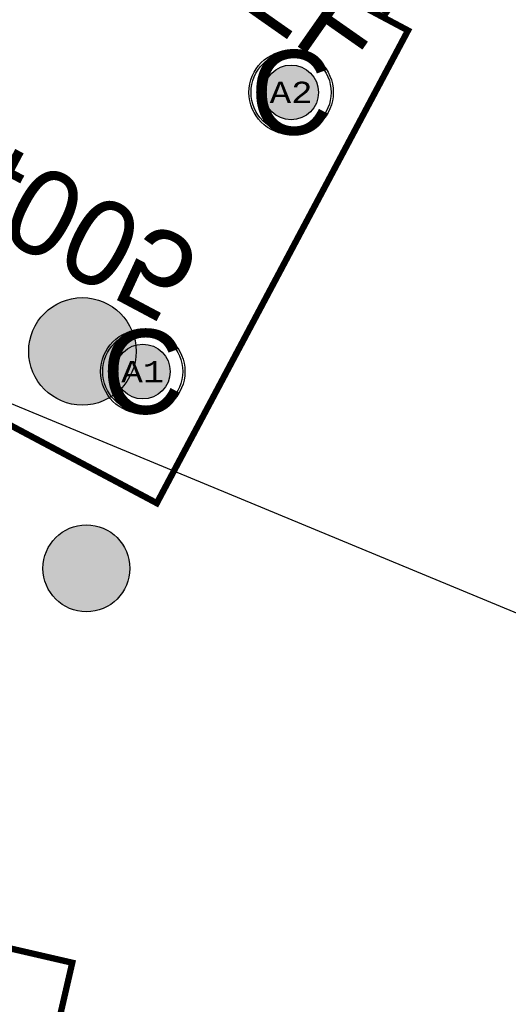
# Model space of a CAD drawing. Extents: x -125 to 125, y -186 to 125.
# Tile 64 of 112: x -60 to -49, y 11 to 34. Entities that reach past the tile are written whole.
import ezdxf
from ezdxf.enums import TextEntityAlignment as Align

# ---------------------------------------------------------------- set-up
doc = ezdxf.new("R2010")
doc.units = 0
doc.header["$MEASUREMENT"] = 0
for name, color, linetype in [('ASSEMBLY_OUTLINES_BTM', 191, 'CONTINUOUS'), ('ASSEMBLY_OUTLINES_TOP', 102, 'CONTINUOUS'), ('ASSEMBLY_PART_NUMBERS_BTM', 191, 'CONTINUOUS'), ('ASSEMBLY_PART_NUMBERS_TOP', 102, 'CONTINUOUS'), ('BOARD_OUTLINE', 10, 'CONTINUOUS'), ('DRILL_DRAWING', 21, 'CONTINUOUS'), ('GENERATED_SILKSCREEN_BTM', 255, 'CONTINUOUS'), ('MANUFACTURING_OUTLINES', 10, 'CONTINUOUS'), ('PART_HOLES_LAYER_BOTTOM', 30, 'CONTINUOUS'), ('PART_HOLES_LAYER_TOP', 30, 'CONTINUOUS'), ('PART_PADS_LAYER_BOTTOM', 230, 'CONTINUOUS'), ('PART_PADS_LAYER_TOP', 150, 'CONTINUOUS'), ('PIN_NUMBERS_BTM', 8, 'CONTINUOUS'), ('PIN_NUMBERS_TOP', 8, 'CONTINUOUS'), ('PLACEMENT_OUTLINES_BTM', 222, 'CONTINUOUS'), ('PLANE_DATA_LAYER_BOTTOM', 230, 'CONTINUOUS'), ('PLANE_SHAPES_LAYER_BOTTOM', 230, 'CONTINUOUS'), ('PLANE_SHAPES_LAYER_TOP', 150, 'CONTINUOUS'), ('ROUTE_BORDER', 151, 'CONTINUOUS'), ('SILKSCREEN_OUTLINES_BTM', 211, 'CONTINUOUS'), ('SOLDERMASK_PADS_BTM', 12, 'CONTINUOUS'), ('SOLDERMASK_PADS_TOP', 180, 'CONTINUOUS')]:
    doc.layers.add(name, color=color, linetype=linetype)
doc.styles.add('COURIER_NEW', font='cour.ttf')
doc.styles.add('VERIBEST_GERBER_0', font='txt')

msp = doc.modelspace()

# ---------------------------------------------------------------- hatches: boundary and pattern name
at = {"layer": 'ASSEMBLY_OUTLINES_BTM'}
h = msp.add_hatch(color=256, dxfattribs=at)
edge = h.paths.add_edge_path()
edge.add_arc((-58.660867, 26.220509), 1.274755, 0, 360)
at = {"layer": 'GENERATED_SILKSCREEN_BTM'}
h = msp.add_hatch(color=256, dxfattribs=at)
edge = h.paths.add_edge_path()
edge.add_arc((-58.566122, 21.073566), 1.030776, 0, 360)
at = {"layer": 'PART_HOLES_LAYER_BOTTOM'}
h = msp.add_hatch(color=256, dxfattribs=at)
edge = h.paths.add_edge_path()
edge.add_arc((-53.706873, 32.36384), 0.65, 0, 360)
h = msp.add_hatch(color=256, dxfattribs=at)
edge = h.paths.add_edge_path()
edge.add_arc((-57.227909, 25.741733), 0.65, 0, 360)
at = {"layer": 'PART_HOLES_LAYER_TOP'}
h = msp.add_hatch(color=256, dxfattribs=at)
edge = h.paths.add_edge_path()
edge.add_arc((-53.706873, 32.36384), 0.65, 0, 360)
h = msp.add_hatch(color=256, dxfattribs=at)
edge = h.paths.add_edge_path()
edge.add_arc((-57.227909, 25.741733), 0.65, 0, 360)
at = {"layer": 'PLANE_DATA_LAYER_BOTTOM'}
h = msp.add_hatch(color=256, dxfattribs=at)
h.paths.add_polyline_path([(-96.5, 0, -1), (96.5, 0, -1)], flags=0)
h.paths.add_polyline_path([(-92.5, 0, -1), (92.5, 0, -1)], flags=0)
at = {"layer": 'PLANE_SHAPES_LAYER_BOTTOM'}
h = msp.add_hatch(color=256, dxfattribs=at)
h.paths.add_polyline_path([(-96.5, 0, -1), (96.5, 0, -1)], flags=0)
h.paths.add_polyline_path([(-92.5, 0, -1), (92.5, 0, -1)], flags=0)
at = {"layer": 'PLANE_SHAPES_LAYER_TOP'}
h = msp.add_hatch(color=256, dxfattribs=at)
h.paths.add_polyline_path([(-96.56345, 0, -1), (96.56345, 0, -1)], flags=0)
h.paths.add_polyline_path([(-92.5, 0, -1), (92.5, 0, -1)], flags=0)
at = {"layer": 'SILKSCREEN_OUTLINES_BTM'}
h = msp.add_hatch(color=256, dxfattribs=at)
edge = h.paths.add_edge_path()
edge.add_arc((-58.566122, 21.073566), 1.030776, 0, 360)

# ---------------------------------------------------------------- linework, layer by layer
at = {"layer": 'ASSEMBLY_OUTLINES_BTM'}
for points in [[(-56.894545, 22.6198), (-82.500027, 36.234475), (-76.53774, 47.447911), (-50.932259, 33.833234)], [(-61.758235, -0.657205), (-90.014968, 5.866377), (-87.158089, 18.240875), (-58.901356, 11.717295)]]:
    msp.add_lwpolyline(points, close=True, dxfattribs=at)
msp.add_circle((-58.660867, 26.220509), 1.274755, dxfattribs=at)
at = {"layer": 'ASSEMBLY_OUTLINES_TOP'}
msp.add_lwpolyline([(90.5, -37.5), (-94.275907, 39.036686)], dxfattribs=at)
for radius in [125, 90.284619, 85, 75]:
    msp.add_circle((0, 0), radius, dxfattribs=at)
at = {"layer": 'BOARD_OUTLINE'}
msp.add_circle((0, 0), 97.5, dxfattribs=at)
at = {"layer": 'GENERATED_SILKSCREEN_BTM', "const_width": 0.15}
for points in [[(-56.894545, 22.6198), (-82.500027, 36.234475), (-76.53774, 47.447911), (-50.932259, 33.833234)], [(-61.758235, -0.657205), (-90.014968, 5.866377), (-87.158089, 18.240875), (-58.901356, 11.717295)]]:
    msp.add_lwpolyline(points, close=True, dxfattribs=at)
at = {"layer": 'GENERATED_SILKSCREEN_BTM'}
msp.add_circle((-58.566122, 21.073566), 1.030776, dxfattribs=at)
at = {"layer": 'MANUFACTURING_OUTLINES'}
msp.add_circle((0, 0), 97.5254, dxfattribs=at)
at = {"layer": 'PART_HOLES_LAYER_BOTTOM'}
for centre in [(-53.706873, 32.36384), (-57.227909, 25.741733)]:
    msp.add_circle(centre, 0.65, dxfattribs=at)
at = {"layer": 'PART_HOLES_LAYER_TOP'}
for centre in [(-53.706873, 32.36384), (-57.227909, 25.741733)]:
    msp.add_circle(centre, 0.65, dxfattribs=at)
at = {"layer": 'PART_PADS_LAYER_BOTTOM'}
for centre in [(-53.706873, 32.36384), (-57.227909, 25.741733)]:
    msp.add_circle(centre, 0.95, dxfattribs=at)
at = {"layer": 'PART_PADS_LAYER_TOP'}
for centre in [(-53.706873, 32.36384), (-57.227909, 25.741733)]:
    msp.add_circle(centre, 0.95, dxfattribs=at)
at = {"layer": 'PLACEMENT_OUTLINES_BTM'}
for points in [[(-56.894545, 22.6198), (-82.500027, 36.234475), (-76.53774, 47.447911), (-50.932259, 33.833234)], [(-61.758235, -0.657205), (-90.014968, 5.866377), (-87.158089, 18.240875), (-58.901356, 11.717295)]]:
    msp.add_lwpolyline(points, close=True, dxfattribs=at)
at = {"layer": 'ROUTE_BORDER'}
msp.add_circle((0, 0), 96.5, dxfattribs=at)
at = {"layer": 'SILKSCREEN_OUTLINES_BTM'}
for points in [[(-56.894545, 22.6198), (-82.500027, 36.234475), (-76.53774, 47.447911), (-50.932259, 33.833234)], [(-61.758235, -0.657205), (-90.014968, 5.866377), (-87.158089, 18.240875), (-58.901356, 11.717295)]]:
    msp.add_lwpolyline(points, close=True, dxfattribs=at)
msp.add_circle((-58.566122, 21.073566), 1.030776, dxfattribs=at)
at = {"layer": 'SOLDERMASK_PADS_BTM'}
for centre in [(-53.706873, 32.36384), (-57.227909, 25.741733)]:
    msp.add_circle(centre, 1, dxfattribs=at)
at = {"layer": 'SOLDERMASK_PADS_TOP'}
for centre in [(-53.706873, 32.36384), (-57.227909, 25.741733)]:
    msp.add_circle(centre, 1, dxfattribs=at)

# ---------------------------------------------------------------- texts
at = {"layer": 'ASSEMBLY_PART_NUMBERS_BTM', "style": 'VERIBEST_GERBER_0', "text_generation_flag": 2}
for s, rotation, p in [('0039301040', 52, (-55.50154, 44.063781)), ('RT314005', 152, (-67.908601, 32.791169))]:
    msp.add_text(s, height=2.032, rotation=rotation, dxfattribs=at).set_placement(p, align=Align.TOP_LEFT)
at = {"layer": 'ASSEMBLY_PART_NUMBERS_TOP', "style": 'VERIBEST_GERBER_0'}
msp.add_text('CRM2512-FX-R100ELF', height=2.032, rotation=325, dxfattribs=at).set_placement((-74.956884, 50.919354), align=Align.TOP_LEFT)
at = {"layer": 'DRILL_DRAWING', "style": 'VERIBEST_GERBER_0'}
for p in [(-53.706873, 32.36384), (-57.227909, 25.741733)]:
    msp.add_text('C', height=2, dxfattribs=at).set_placement(p, align=Align.MIDDLE_CENTER)
at = {"layer": 'PIN_NUMBERS_BTM', "style": 'COURIER_NEW'}
for s, p in [('A2', (-53.706873, 32.36384)), ('A1', (-57.227909, 25.741733))]:
    msp.add_text(s, height=0.508, dxfattribs=at).set_placement(p, align=Align.MIDDLE_CENTER)
at = {"layer": 'PIN_NUMBERS_TOP', "style": 'COURIER_NEW'}
for s, p in [('A2', (-53.706873, 32.36384)), ('A1', (-57.227909, 25.741733))]:
    msp.add_text(s, height=0.508, dxfattribs=at).set_placement(p, align=Align.MIDDLE_CENTER)

doc.saveas('drawing.dxf')
